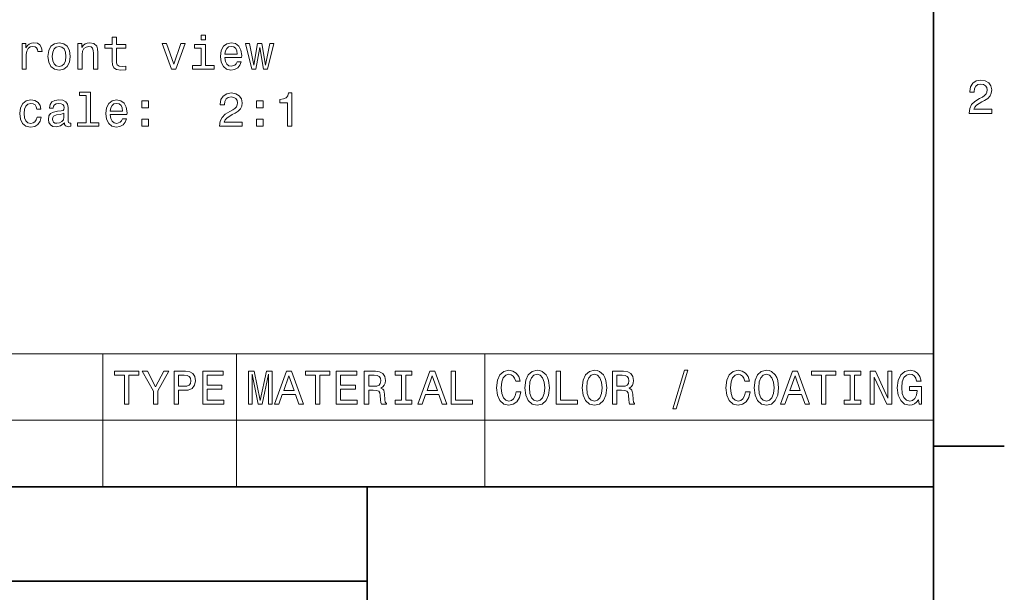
# Model space of a CAD drawing. Extents: x 0 to 210, y 0 to 297.
# Tile 9 of 10: x 103 to 208, y 59 to 119. Entities that reach past the tile are written whole.
import ezdxf

# ---------------------------------------------------------------- set-up
doc = ezdxf.new("R2010")
doc.units = 0

msp = doc.modelspace()

# ---------------------------------------------------------------- linework, layer by layer
at = {"color": 7, "lineweight": 35}
for p, q in [((200, 10), (200, 287)), ((200, 74.300003), (207.5, 74.300003)), ((10, 70), (200, 70)), ((140, 10), (140, 70)), ((200, 70), (200, 10)), ((10, 60), (140, 60))]:
    msp.add_line(p, q, dxfattribs=at)
at = {"color": 7, "lineweight": 13}
for p, q in [((15.910645, 84.093658), (200, 84.093658)), ((112.027374, 84.093658), (112.027374, 70)), ((126.171463, 84.093658), (126.171463, 70)), ((152.459656, 84.093658), (152.459656, 70)), ((200, 84.093658), (200, 70)), ((15.910645, 77.046829), (200, 77.046829)), ((15.910645, 70), (200, 70))]:
    msp.add_line(p, q, dxfattribs=at)
for points in [[(122.888023, 117.872574), (122.419006, 117.872574), (122.419006, 117.368248), (122.888023, 117.368248)], [(103.466553, 114.251534), (103.910355, 114.251534), (103.910355, 115.799805), (103.955742, 116.173004), (104.091911, 116.440292), (104.313812, 116.601677), (104.611366, 116.65715), (104.833267, 116.621849), (104.999695, 116.520988), (105.100555, 116.349518), (105.135864, 116.117531), (105.584709, 116.117531), (105.524185, 116.526031), (105.357765, 116.818535), (105.080383, 116.995049), (104.702141, 117.055565), (104.444939, 117.015221), (104.223038, 116.91436), (104.026352, 116.742889), (103.87001, 116.510902), (103.87001, 116.959747), (103.466553, 116.959747)], [(106.205025, 115.603119), (106.285713, 114.987846), (106.517708, 114.533951), (106.885864, 114.251534), (107.380096, 114.155716), (107.869293, 114.251534), (108.237442, 114.528908), (108.469437, 114.982803), (108.555168, 115.603119), (108.469437, 116.218391), (108.237442, 116.677322), (107.869293, 116.954704), (107.380096, 117.055565), (106.885864, 116.954704), (106.517708, 116.672279), (106.285713, 116.218391)], [(109.372169, 114.251534), (109.815979, 114.251534), (109.815979, 115.814934), (109.861366, 116.173004), (110.007622, 116.435249), (110.234566, 116.596634), (110.537155, 116.65715), (110.779236, 116.60672), (110.930527, 116.470551), (111.00618, 116.243607), (111.031395, 115.941017), (111.031395, 114.251534), (111.475197, 114.251534), (111.475197, 116.031792), (111.455025, 116.389862), (111.364243, 116.687416), (111.066696, 116.959747), (110.602722, 117.055565), (110.345512, 117.020264), (110.128654, 116.924446), (109.942055, 116.763062), (109.795807, 116.546204), (109.795807, 116.959747), (109.372169, 116.959747)], [(113.003296, 116.49073), (113.003296, 115.134102), (113.033554, 114.695335), (113.174767, 114.392746), (113.457184, 114.216232), (113.936295, 114.155716), (114.460785, 114.180931), (114.460785, 114.564217), (114.077499, 114.533951), (113.729523, 114.574303), (113.542923, 114.700378), (113.462227, 114.912193), (113.447098, 115.209747), (113.447098, 116.49073), (114.460785, 116.49073), (114.460785, 116.868965), (113.447098, 116.868965), (113.447098, 117.660759), (113.003296, 117.660759), (113.003296, 116.868965), (112.236725, 116.868965), (112.236725, 116.49073)], [(119.292198, 114.251534), (119.761223, 114.251534), (120.749695, 116.959747), (120.290756, 116.959747), (119.529236, 114.776031), (118.752579, 116.959747), (118.288597, 116.959747)], [(122.872894, 114.624733), (122.872894, 116.868965), (121.733124, 116.868965), (121.733124, 116.49073), (122.429092, 116.49073), (122.429092, 114.624733), (121.521309, 114.624733), (121.521309, 114.251534), (123.790756, 114.251534), (123.790756, 114.624733)], [(124.940613, 115.477036), (126.715836, 115.477036), (126.720871, 115.683807), (126.640182, 116.263779), (126.418282, 116.697502), (126.065254, 116.959747), (125.596237, 117.055565), (125.137299, 116.954704), (124.784279, 116.672279), (124.557327, 116.213348), (124.476639, 115.608162), (124.552292, 114.987846), (124.779236, 114.533951), (125.127213, 114.251534), (125.581108, 114.155716), (125.97448, 114.221275), (126.297241, 114.392746), (126.534271, 114.665077), (126.670441, 115.028191), (126.231682, 115.028191), (126.1409, 114.826462), (126.009781, 114.675163), (125.636581, 114.554131), (125.349121, 114.609604), (125.132263, 114.786118), (124.991051, 115.073578), (124.940613, 115.461906)], [(128.228806, 114.251534), (128.632263, 116.551247), (129.035721, 114.251534), (129.459351, 114.251534), (130.125061, 116.959747), (129.696381, 116.959747), (129.247528, 114.660034), (128.849121, 116.959747), (128.410355, 116.959747), (128.011932, 114.660034), (127.563095, 116.959747), (127.139465, 116.959747), (127.805168, 114.251534)], [(106.658913, 115.608162), (106.704308, 116.06205), (106.845512, 116.389862), (107.072464, 116.591591), (107.380096, 116.662193), (107.682693, 116.591591), (107.909637, 116.394905), (108.050842, 116.06205), (108.10128, 115.608162), (108.050842, 115.149231), (107.909637, 114.816376), (107.682693, 114.614647), (107.380096, 114.549088), (107.072464, 114.614647), (106.845512, 114.816376), (106.704308, 115.149231)], [(124.940613, 115.850235), (124.996094, 116.198219), (125.132263, 116.455421), (125.339035, 116.611763), (125.611366, 116.667236), (125.878654, 116.611763), (126.085426, 116.455421), (126.21151, 116.198219), (126.256897, 115.850235)], [(203.769455, 109.566788), (206.175079, 109.566788), (206.175079, 110.000504), (204.273788, 110.000504), (204.379684, 110.237534), (204.561249, 110.434219), (205.121048, 110.79229), (205.418594, 110.943588), (205.75145, 111.160446), (205.98848, 111.412613), (206.124649, 111.710159), (206.175079, 112.048058), (206.08934, 112.471687), (205.85231, 112.804543), (205.489197, 113.016357), (205.020172, 113.092003), (204.536026, 113.006271), (204.167877, 112.769234), (203.930847, 112.390999), (203.850143, 111.891716), (203.850143, 111.821114), (204.309082, 111.821114), (204.309082, 111.861458), (204.354477, 112.204399), (204.490646, 112.456558), (204.707504, 112.617943), (204.994965, 112.673416), (205.287476, 112.622986), (205.504333, 112.496902), (205.645538, 112.300217), (205.695969, 112.053101), (205.660675, 111.821114), (205.56485, 111.624428), (205.403458, 111.452957), (205.181564, 111.301659), (204.884018, 111.140274), (204.389771, 110.827591), (204.041794, 110.494743), (203.835022, 110.091286), (203.769455, 109.581917)], [(110.254738, 111.452545), (110.254738, 108.577904), (109.341911, 108.577904), (109.341911, 108.204704), (111.606323, 108.204704), (111.606323, 108.577904), (110.69854, 108.577904), (110.69854, 111.825745), (109.558769, 111.825745), (109.558769, 111.452545)], [(124.365692, 108.204704), (126.771309, 108.204704), (126.771309, 108.63842), (124.87001, 108.63842), (124.975922, 108.87545), (125.157471, 109.072136), (125.71727, 109.430206), (126.014824, 109.581505), (126.347679, 109.798363), (126.584709, 110.050522), (126.720871, 110.348076), (126.771309, 110.685974), (126.685577, 111.109604), (126.44854, 111.442459), (126.085426, 111.654274), (125.616409, 111.729919), (125.132263, 111.644188), (124.764099, 111.40715), (124.527069, 111.028915), (124.446381, 110.529633), (124.446381, 110.45903), (124.905312, 110.45903), (124.905312, 110.499374), (124.950699, 110.842316), (125.086868, 111.094475), (125.303726, 111.255859), (125.591194, 111.311333), (125.883698, 111.260902), (126.100555, 111.134819), (126.241768, 110.938133), (126.292206, 110.691017), (126.256897, 110.45903), (126.161079, 110.262344), (125.999695, 110.090874), (125.777794, 109.939575), (125.48024, 109.778191), (124.986008, 109.465508), (124.638023, 109.13266), (124.431252, 108.729202), (124.365692, 108.219833)], [(131.577499, 108.204704), (132.036438, 108.204704), (132.036438, 111.729919), (131.693497, 111.729919), (131.602722, 111.422287), (131.421158, 111.215515), (131.143784, 111.094475), (130.760498, 111.054131), (130.760498, 110.69606), (131.577499, 110.69606)], [(105.02491, 110.015221), (105.463669, 110.015221), (105.372894, 110.418678), (105.156036, 110.736404), (104.818138, 110.93309), (104.379379, 111.008736), (103.895226, 110.907875), (103.527069, 110.62545), (103.295082, 110.166519), (103.214394, 109.551247), (103.290039, 108.941017), (103.516983, 108.487122), (103.875053, 108.204704), (104.364243, 108.108887), (104.797966, 108.184532), (105.135864, 108.396347), (105.367851, 108.729202), (105.468712, 109.173004), (105.045082, 109.173004), (104.969437, 108.890587), (104.828224, 108.678764), (104.626495, 108.547646), (104.379379, 108.507301), (104.071739, 108.572861), (103.849838, 108.77459), (103.713669, 109.102402), (103.668282, 109.566376), (103.713669, 110.020264), (103.854881, 110.348076), (104.081825, 110.549805), (104.379379, 110.620407), (104.641624, 110.57502), (104.83831, 110.45903), (104.969437, 110.267387)], [(107.944939, 108.557732), (107.944939, 108.542603), (107.970154, 108.371132), (108.045807, 108.250092), (108.363525, 108.154274), (108.610641, 108.194618), (108.610641, 108.53756), (108.504738, 108.52243), (108.363525, 108.58799), (108.33831, 108.789719), (108.33831, 110.191734), (108.277794, 110.549805), (108.10128, 110.801964), (107.79364, 110.953262), (107.359924, 111.008736), (106.936295, 110.948219), (106.623611, 110.776749), (106.426926, 110.50946), (106.361366, 110.156433), (106.361366, 110.126175), (106.759781, 110.126175), (106.795082, 110.33799), (106.906036, 110.489288), (107.087593, 110.580063), (107.344795, 110.615364), (107.591911, 110.590149), (107.768425, 110.514503), (107.874336, 110.383377), (107.909637, 110.20182), (107.889465, 109.990005), (107.808769, 109.884102), (107.60704, 109.833664), (107.228798, 109.79332), (106.795082, 109.702545), (106.487442, 109.541161), (106.305893, 109.289001), (106.250412, 108.915802), (106.300842, 108.582947), (106.457184, 108.335831), (106.709351, 108.179489), (107.057327, 108.124016), (107.526352, 108.229919)], [(112.796524, 109.430206), (114.571739, 109.430206), (114.576782, 109.636978), (114.496094, 110.216949), (114.274185, 110.650673), (113.921165, 110.912918), (113.452141, 111.008736), (112.99321, 110.907875), (112.640182, 110.62545), (112.413239, 110.166519), (112.33255, 109.561333), (112.408195, 108.941017), (112.635139, 108.487122), (112.983124, 108.204704), (113.437012, 108.108887), (113.830383, 108.174446), (114.153152, 108.345917), (114.390182, 108.618248), (114.526352, 108.981361), (114.087585, 108.981361), (113.996811, 108.779633), (113.865692, 108.628334), (113.492493, 108.507301), (113.205025, 108.562775), (112.988167, 108.739288), (112.846954, 109.026749), (112.796524, 109.415077)], [(112.796524, 109.803406), (112.851997, 110.15139), (112.988167, 110.408592), (113.194939, 110.564934), (113.46727, 110.620407), (113.734566, 110.564934), (113.941338, 110.408592), (114.067413, 110.15139), (114.112808, 109.803406)], [(116.140182, 110.161476), (116.836151, 110.161476), (116.836151, 110.912918), (116.140182, 110.912918)], [(128.284271, 110.161476), (128.98024, 110.161476), (128.98024, 110.912918), (128.284271, 110.912918)], [(107.894508, 109.152832), (107.833984, 108.890587), (107.672607, 108.68885), (107.430527, 108.557732), (107.13298, 108.512344), (106.941338, 108.53756), (106.805168, 108.618248), (106.719437, 108.75946), (106.694214, 108.956146), (106.714394, 109.13266), (106.795082, 109.258736), (107.117851, 109.399948), (107.526352, 109.460464), (107.894508, 109.581505)], [(116.140182, 108.204704), (116.836151, 108.204704), (116.836151, 108.956146), (116.140182, 108.956146)], [(128.284271, 108.204704), (128.98024, 108.204704), (128.98024, 108.956146), (128.284271, 108.956146)], [(114.3134, 78.73703), (114.777374, 78.73703), (114.777374, 81.8134), (115.836449, 81.8134), (115.836449, 82.23703), (113.249275, 82.23703), (113.249275, 81.8134), (114.3134, 81.8134)], [(117.843658, 78.73703), (117.843658, 80.154175), (118.993515, 82.242073), (118.469017, 82.242073), (117.606628, 80.582855), (116.734146, 82.242073), (116.174347, 82.242073), (117.374634, 80.123917), (117.374634, 78.73703)], [(119.553314, 78.73703), (120.017288, 78.73703), (120.017288, 80.214699), (120.5317, 80.214699), (121.051147, 80.239914), (121.464691, 80.416428), (121.731987, 80.759361), (121.822762, 81.228386), (121.752159, 81.662102), (121.55043, 81.979828), (121.217575, 82.171471), (120.763687, 82.23703), (119.553314, 82.23703)], [(120.637604, 81.808357), (120.940201, 81.778099), (121.162102, 81.682274), (121.293228, 81.50576), (121.338615, 81.228386), (121.288177, 80.935875), (121.152016, 80.759361), (120.920029, 80.668587), (120.602303, 80.643372), (120.017288, 80.643372), (120.017288, 81.808357)], [(122.594376, 78.73703), (124.8134, 78.73703), (124.8134, 79.16066), (123.058357, 79.16066), (123.058357, 80.345818), (124.621758, 80.345818), (124.621758, 80.764404), (123.058357, 80.764404), (123.058357, 81.8134), (124.773056, 81.8134), (124.773056, 82.23703), (122.594376, 82.23703)], [(127.428665, 78.73703), (127.816994, 78.73703), (127.816994, 81.914261), (128.47261, 78.73703), (128.906326, 78.73703), (129.556915, 81.914261), (129.556915, 78.73703), (129.950287, 78.73703), (129.950287, 82.23703), (129.335007, 82.23703), (128.689468, 79.150574), (128.048981, 82.23703), (127.428665, 82.23703)], [(130.192352, 78.73703), (130.656326, 78.73703), (131.02449, 79.765846), (132.421463, 79.765846), (132.789612, 78.73703), (133.263687, 78.73703), (131.982697, 82.242073), (131.468292, 82.242073)], [(131.185867, 80.194519), (131.725494, 81.737747), (132.265121, 80.194519)], [(134.529526, 78.73703), (134.993515, 78.73703), (134.993515, 81.8134), (136.052582, 81.8134), (136.052582, 82.23703), (133.465408, 82.23703), (133.465408, 81.8134), (134.529526, 81.8134)], [(136.738464, 78.73703), (138.957489, 78.73703), (138.957489, 79.16066), (137.202438, 79.16066), (137.202438, 80.345818), (138.765839, 80.345818), (138.765839, 80.764404), (137.202438, 80.764404), (137.202438, 81.8134), (138.917145, 81.8134), (138.917145, 82.23703), (136.738464, 82.23703)], [(139.708923, 78.73703), (140.177948, 78.73703), (140.177948, 80.214699), (140.657059, 80.214699), (141.010086, 80.19957), (141.231979, 80.12896), (141.353027, 79.962532), (141.403458, 79.664986), (141.428665, 79.21109), (141.458923, 78.913544), (141.51944, 78.73703), (142.048981, 78.73703), (142.048981, 78.832848), (141.932983, 78.97406), (141.892639, 79.236313), (141.857346, 79.801147), (141.771606, 80.219742), (141.655609, 80.350861), (141.47406, 80.446686), (141.675781, 80.572762), (141.817001, 80.749275), (141.907776, 80.971176), (141.938034, 81.238472), (141.867432, 81.662102), (141.665695, 81.979828), (141.33284, 82.171471), (140.878952, 82.23703), (139.708923, 82.23703)], [(140.747833, 81.808357), (141.055466, 81.778099), (141.272324, 81.682274), (141.408493, 81.50576), (141.453888, 81.228386), (141.403458, 80.935875), (141.267288, 80.759361), (141.035294, 80.668587), (140.717575, 80.643372), (140.177948, 80.643372), (140.177948, 81.808357)], [(143.637604, 79.16066), (142.992065, 79.16066), (142.992065, 78.73703), (144.747116, 78.73703), (144.747116, 79.16066), (144.101578, 79.16066), (144.101578, 81.8134), (144.747116, 81.8134), (144.747116, 82.23703), (142.992065, 82.23703), (142.992065, 81.8134), (143.637604, 81.8134)], [(145.372467, 78.73703), (145.836456, 78.73703), (146.204605, 79.765846), (147.601578, 79.765846), (147.969727, 78.73703), (148.443802, 78.73703), (147.162811, 82.242073), (146.648407, 82.242073)], [(146.365982, 80.194519), (146.905609, 81.737747), (147.445236, 80.194519)], [(148.917862, 78.73703), (151.167145, 78.73703), (151.167145, 79.16066), (149.381836, 79.16066), (149.381836, 82.23703), (148.917862, 82.23703)], [(155.794678, 80.038185), (155.693802, 79.614555), (155.527374, 79.311958), (155.295395, 79.125359), (155.023056, 79.064842), (154.695251, 79.155617), (154.438049, 79.427956), (154.266571, 79.871758), (154.21109, 80.48703), (154.266571, 81.09726), (154.432999, 81.546104), (154.690201, 81.818443), (155.023056, 81.914261), (155.265137, 81.863831), (155.471909, 81.722618), (155.633286, 81.495674), (155.744232, 81.182999), (156.223343, 81.182999), (156.072052, 81.662102), (155.809799, 82.025215), (155.451736, 82.252159), (155.023056, 82.332855), (154.48848, 82.206772), (154.079971, 81.853745), (153.817719, 81.273773), (153.726944, 80.48703), (153.817719, 79.700287), (154.079971, 79.120316), (154.48848, 78.762245), (155.023056, 78.641212), (155.492081, 78.73703), (155.870316, 79.004318), (156.137604, 79.443085), (156.278824, 80.038185)], [(156.717575, 80.48703), (156.808365, 79.700287), (157.070602, 79.120316), (157.479111, 78.762245), (158.013687, 78.641212), (158.543228, 78.762245), (158.956772, 79.120316), (159.213974, 79.700287), (159.309799, 80.48703), (159.213974, 81.26873), (159.103027, 81.586456), (158.956772, 81.848701), (158.543228, 82.206772), (158.291061, 82.297546), (158.013687, 82.332855), (157.47406, 82.206772), (157.065567, 81.853745), (156.808365, 81.273773)], [(157.201736, 80.48703), (157.257202, 81.09726), (157.42363, 81.546104), (157.680832, 81.818443), (158.013687, 81.914261), (158.341507, 81.818443), (158.598709, 81.541061), (158.765137, 81.092216), (158.825653, 80.48703), (158.765137, 79.876801), (158.598709, 79.427956), (158.341507, 79.155617), (158.013687, 79.064842), (157.680832, 79.155617), (157.42363, 79.427956), (157.257202, 79.871758)], [(160.02594, 78.73703), (162.275223, 78.73703), (162.275223, 79.16066), (160.489914, 79.16066), (160.489914, 82.23703), (160.02594, 82.23703)], [(162.789627, 80.48703), (162.880402, 79.700287), (163.142654, 79.120316), (163.551147, 78.762245), (164.085739, 78.641212), (164.61528, 78.762245), (165.028824, 79.120316), (165.286026, 79.700287), (165.381851, 80.48703), (165.286026, 81.26873), (165.175079, 81.586456), (165.028824, 81.848701), (164.61528, 82.206772), (164.363113, 82.297546), (164.085739, 82.332855), (163.546112, 82.206772), (163.137604, 81.853745), (162.880402, 81.273773)], [(163.273773, 80.48703), (163.329254, 81.09726), (163.495682, 81.546104), (163.752884, 81.818443), (164.085739, 81.914261), (164.413544, 81.818443), (164.670746, 81.541061), (164.837173, 81.092216), (164.89769, 80.48703), (164.837173, 79.876801), (164.670746, 79.427956), (164.413544, 79.155617), (164.085739, 79.064842), (163.752884, 79.155617), (163.495682, 79.427956), (163.329254, 79.871758)], [(165.997116, 78.73703), (166.466141, 78.73703), (166.466141, 80.214699), (166.945251, 80.214699), (167.298279, 80.19957), (167.520172, 80.12896), (167.641205, 79.962532), (167.69165, 79.664986), (167.716858, 79.21109), (167.747116, 78.913544), (167.807632, 78.73703), (168.337173, 78.73703), (168.337173, 78.832848), (168.221191, 78.97406), (168.180832, 79.236313), (168.145538, 79.801147), (168.059799, 80.219742), (167.943802, 80.350861), (167.762253, 80.446686), (167.963974, 80.572762), (168.105194, 80.749275), (168.195969, 80.971176), (168.226227, 81.238472), (168.155624, 81.662102), (167.953888, 81.979828), (167.621033, 82.171471), (167.167145, 82.23703), (165.997116, 82.23703)], [(167.036026, 81.808357), (167.343658, 81.778099), (167.560516, 81.682274), (167.696686, 81.50576), (167.742081, 81.228386), (167.69165, 80.935875), (167.555481, 80.759361), (167.323486, 80.668587), (167.005768, 80.643372), (166.466141, 80.643372), (166.466141, 81.808357)], [(172.407059, 78.268013), (172.755051, 78.268013), (173.97551, 82.332855), (173.622482, 82.332855)], [(180.082855, 80.038185), (179.981995, 79.614555), (179.815567, 79.311958), (179.583572, 79.125359), (179.311249, 79.064842), (178.983429, 79.155617), (178.726227, 79.427956), (178.554764, 79.871758), (178.499283, 80.48703), (178.554764, 81.09726), (178.721191, 81.546104), (178.978394, 81.818443), (179.311249, 81.914261), (179.553314, 81.863831), (179.760086, 81.722618), (179.921478, 81.495674), (180.032425, 81.182999), (180.511536, 81.182999), (180.360229, 81.662102), (180.097992, 82.025215), (179.739914, 82.252159), (179.311249, 82.332855), (178.776657, 82.206772), (178.368164, 81.853745), (178.105911, 81.273773), (178.015137, 80.48703), (178.105911, 79.700287), (178.368164, 79.120316), (178.776657, 78.762245), (179.311249, 78.641212), (179.780258, 78.73703), (180.158508, 79.004318), (180.425797, 79.443085), (180.567001, 80.038185)], [(181.005768, 80.48703), (181.096542, 79.700287), (181.358795, 79.120316), (181.767288, 78.762245), (182.30188, 78.641212), (182.831421, 78.762245), (183.244965, 79.120316), (183.502167, 79.700287), (183.597992, 80.48703), (183.502167, 81.26873), (183.391205, 81.586456), (183.244965, 81.848701), (182.831421, 82.206772), (182.579254, 82.297546), (182.30188, 82.332855), (181.762253, 82.206772), (181.353745, 81.853745), (181.096542, 81.273773)], [(181.489914, 80.48703), (181.545395, 81.09726), (181.711823, 81.546104), (181.969025, 81.818443), (182.30188, 81.914261), (182.629684, 81.818443), (182.886887, 81.541061), (183.053314, 81.092216), (183.113831, 80.48703), (183.053314, 79.876801), (182.886887, 79.427956), (182.629684, 79.155617), (182.30188, 79.064842), (181.969025, 79.155617), (181.711823, 79.427956), (181.545395, 79.871758)], [(183.804749, 78.73703), (184.268738, 78.73703), (184.636887, 79.765846), (186.033859, 79.765846), (186.402023, 78.73703), (186.876083, 78.73703), (185.595093, 82.242073), (185.080688, 82.242073)], [(184.798279, 80.194519), (185.337891, 81.737747), (185.877518, 80.194519)], [(188.141937, 78.73703), (188.605911, 78.73703), (188.605911, 81.8134), (189.664978, 81.8134), (189.664978, 82.23703), (187.077805, 82.23703), (187.077805, 81.8134), (188.141937, 81.8134)], [(191.177948, 79.16066), (190.532425, 79.16066), (190.532425, 78.73703), (192.28746, 78.73703), (192.28746, 79.16066), (191.641937, 79.16066), (191.641937, 81.8134), (192.28746, 81.8134), (192.28746, 82.23703), (190.532425, 82.23703), (190.532425, 81.8134), (191.177948, 81.8134)], [(193.296112, 78.73703), (193.714691, 78.73703), (193.714691, 81.606628), (195.056198, 78.73703), (195.595825, 78.73703), (195.595825, 82.23703), (195.17218, 82.23703), (195.17218, 79.367432), (193.845825, 82.23703), (193.296112, 82.23703)], [(198.404892, 79.206047), (198.490631, 78.73703), (198.742798, 78.73703), (198.742798, 80.628242), (197.466858, 80.628242), (197.466858, 80.19957), (198.253601, 80.19957), (198.253601, 80.169304), (198.193085, 79.70533), (198.031693, 79.362389), (197.784576, 79.145531), (197.476944, 79.074928), (197.134003, 79.165703), (196.866714, 79.438042), (196.695251, 79.886887), (196.63472, 80.502159), (196.690201, 81.112389), (196.861664, 81.561241), (197.134003, 81.833572), (197.502167, 81.92939), (197.754318, 81.87896), (197.96109, 81.737747), (198.112396, 81.500717), (198.19812, 81.182999), (198.697403, 81.182999), (198.566284, 81.667145), (198.319153, 82.030258), (197.971176, 82.252159), (197.53241, 82.332855), (196.957489, 82.206772), (196.523773, 81.838615), (196.246399, 81.258644), (196.150574, 80.48703), (196.246399, 79.710373), (196.523773, 79.130402), (196.932281, 78.762245), (197.446686, 78.641212), (197.734146, 78.681557), (197.991348, 78.782417), (198.213257, 78.958931)]]:
    msp.add_lwpolyline(points, close=True, dxfattribs=at)

doc.saveas('drawing.dxf')
